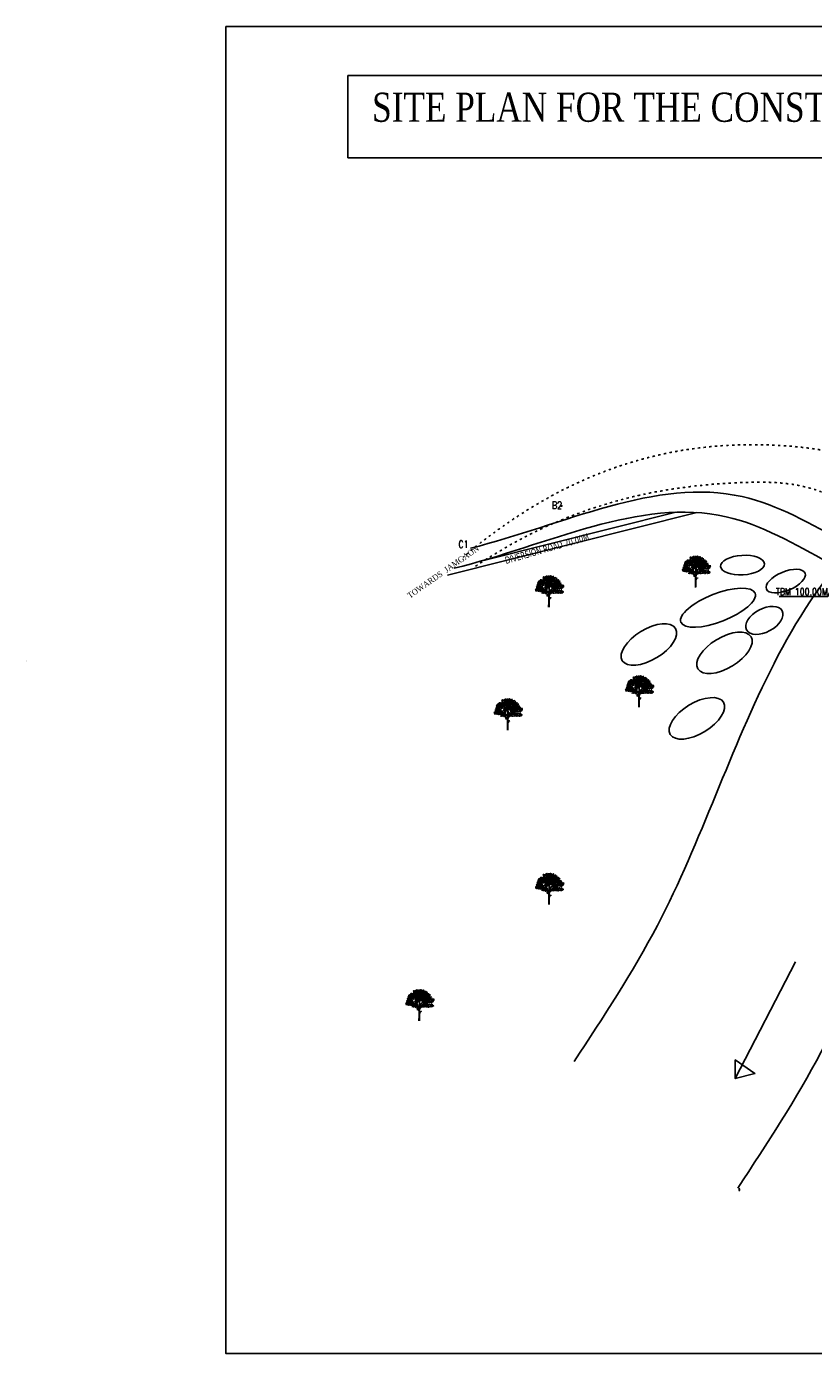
# Model space of a CAD drawing. Header units: metres. Extents: x 216814 to 266878, y -25598 to 10014.
# Tile 1 of 6: x 216814 to 233265, y -25598 to 2128. Entities that reach past the tile are written whole.
import ezdxf
from ezdxf import colors
from ezdxf.entities.mleader import LeaderData, LeaderLine
from ezdxf.enums import TextEntityAlignment as Align
from ezdxf.math import Vec2, Vec3

# ---------------------------------------------------------------- set-up
doc = ezdxf.new("R2010")
doc.units = ezdxf.units.M
doc.header["$LTSCALE"] = 4
doc.linetypes.add('ACAD_ISO03W100', pattern=[30, 12, -18])
for name, color, linetype in [('BLOCK', 7, 'Continuous'), ('rough', 5, 'Continuous'), ('TEXT', 7, 'Continuous')]:
    doc.layers.add(name, color=color, linetype=linetype)
doc.styles.add('200', font='romans.shx', dxfattribs={"width": 0.8, "height": 0.4})
doc.styles.get("Standard").update_dxf_attribs({"font": 'romans.shx', "width": 0.8})

# ---------------------------------------------------------------- blocks, each defined once
blk = doc.blocks.new('TREE 34')
at = {"lineweight": 0}
for p, q in [((-0.6, 128.7), (-0.2, 155.6)), ((-0.5, 90.1), (-0.5, 116.2)), ((2.1, 55.8), (2.4, 94.5)), ((-2.8, -0.3), (-1.6, 33.9)), ((-1.6, 33.9), (-1.6, 59.8)), ((-1.4, 69), (-1.1, 82.5)), ((1.9, 37.9), (2, 47.6)), ((2.2, 0), (1.9, 37.9))]:
    blk.add_line(p, q, dxfattribs=at)
at = {"color": 0, "linetype": 'ByBlock', "lineweight": 0}
for centre, radius, start, end in [((-53.1, 168.7), 5.65, 76.61181, 171.49008), ((-57.3, 174.9), 5.53, 255.28214, 352.81974), ((-56, 164.6), 5.53, 17.29067, 114.82827), ((-49, 168.8), 5.65, 76.61181, 171.49008), ((-53.2, 175), 5.53, 255.28214, 352.81974), ((-44.3, 173.1), 5.65, 198.62033, 293.4986), ((-36.7, 166.7), 5.53, 50.28724, 147.82484), ((-37.9, 174.1), 5.65, 231.61691, 326.49518), ((-34.4, 165.5), 5.65, 76.61181, 171.49008), ((-34.4, 165.5), 5.65, 76.61181, 171.49008), ((-35, 187.1), 5.53, 50.28724, 147.82484), ((-36.2, 194.5), 5.65, 231.61691, 326.49518), ((-34.5, 175.8), 5.53, 50.28724, 147.82484), ((-35.6, 183.2), 5.65, 231.61691, 326.49518), ((-36.2, 178.4), 5.53, 17.29067, 114.82827), ((-33.2, 185.2), 5.65, 198.62033, 293.4986), ((-29.9, 164.9), 5.65, 76.61181, 171.49008), ((-34.1, 171.1), 5.53, 255.28214, 352.81974), ((-28.8, 184.1), 5.53, 50.28724, 147.82484), ((-30, 191.5), 5.65, 231.61691, 326.49518), ((-24.3, 169), 5.65, 76.61181, 171.49008), ((-28.5, 175.2), 5.53, 255.28214, 352.81974), ((-23.4, 171), 5.65, 76.61181, 171.49008), ((-23.3, 188.3), 5.53, 50.28724, 147.82484), ((-24.5, 195.6), 5.65, 231.61691, 326.49518), ((-17.9, 166.8), 5.65, 76.61181, 171.49008), ((-22.1, 173), 5.53, 255.28214, 352.81974), ((-19.7, 179.4), 5.53, 17.29067, 114.82827), ((-16.7, 186.2), 5.65, 198.62033, 293.4986), ((-18.8, 185.2), 5.53, 17.29067, 114.82827), ((-15.8, 192.1), 5.65, 198.62033, 293.4986), ((-15.3, 192.7), 5.53, 50.28724, 147.82484), ((-16.5, 200), 5.65, 231.61691, 326.49518), ((-15.3, 188.9), 5.53, 50.28724, 147.82484), ((-16.5, 196.3), 5.65, 231.61691, 326.49518), ((-12, 172.8), 5.65, 76.61181, 171.49008), ((-16.2, 178.9), 5.53, 255.28214, 352.81974), ((-14.9, 168.6), 5.53, 17.29067, 114.82827), ((-11.8, 175.4), 5.65, 198.62033, 293.4986), ((-7.9, 172.9), 5.65, 76.61181, 171.49008), ((-12, 179), 5.53, 255.28214, 352.81974), ((-6.6, 180.9), 5.65, 76.61181, 171.49008), ((-10.8, 187.1), 5.53, 255.28214, 352.81974), ((-6.4, 179.4), 5.65, 76.61181, 171.49008), ((-10.6, 185.6), 5.53, 255.28214, 352.81974), ((-7, 189.7), 5.65, 231.61691, 326.49518), ((-3.1, 177.7), 5.65, 76.61181, 171.49008), ((-7.2, 183.9), 5.53, 255.28214, 352.81974), ((-2.6, 192), 5.65, 76.61181, 171.49008), ((-6.8, 198.2), 5.53, 255.28214, 352.81974), ((-3.1, 202.3), 5.65, 231.61691, 326.49518), ((0.3, 172.3), 5.65, 76.61181, 171.49008), ((-3.9, 178.5), 5.53, 255.28214, 352.81974), ((0.8, 190.3), 5.65, 76.61181, 171.49008), ((-3.4, 196.5), 5.53, 255.28214, 352.81974), ((1.5, 176.9), 5.65, 76.61181, 171.49008), ((-2.6, 183.1), 5.53, 255.28214, 352.81974), ((4.1, 184.9), 5.65, 76.61181, 171.49008), ((-0.1, 191.1), 5.53, 255.28214, 352.81974), ((5.4, 189.5), 5.65, 76.61181, 171.49008), ((1.2, 195.7), 5.53, 255.28214, 352.81974), ((5.9, 181.3), 5.65, 76.61181, 171.49008), ((1.7, 187.5), 5.53, 255.28214, 352.81974), ((7.9, 175.7), 5.65, 76.61181, 171.49008), ((3.7, 181.9), 5.53, 255.28214, 352.81974), ((8.2, 175), 5.65, 76.61181, 171.49008), ((8.2, 175), 5.65, 76.61181, 171.49008), ((4, 181.2), 5.53, 255.28214, 352.81974), ((4, 181.2), 5.53, 255.28214, 352.81974), ((8.7, 177.7), 5.65, 76.61181, 171.49008), ((9.7, 193.9), 5.65, 76.61181, 171.49008), ((5.5, 200.1), 5.53, 255.28214, 352.81974), ((10.9, 190.3), 5.65, 76.61181, 171.49008), ((6.7, 196.5), 5.53, 255.28214, 352.81974), ((11.3, 167.2), 5.65, 76.61181, 171.49008), ((7.1, 173.4), 5.53, 255.28214, 352.81974), ((8.5, 179.9), 5.53, 17.29067, 114.82827), ((11.5, 186.7), 5.65, 198.62033, 293.4986), ((12.3, 182.5), 5.65, 76.61181, 171.49008), ((8.1, 188.7), 5.53, 255.28214, 352.81974), ((12.7, 183.8), 5.65, 76.61181, 171.49008), ((12.7, 183.8), 5.65, 76.61181, 171.49008), ((8.5, 190), 5.53, 255.28214, 352.81974), ((8.5, 190), 5.53, 255.28214, 352.81974), ((9.4, 179.4), 5.53, 17.29067, 114.82827), ((12.4, 186.3), 5.65, 198.62033, 293.4986), ((10.7, 177.5), 5.65, 231.61691, 326.49518), ((14.3, 173.5), 5.65, 76.61181, 171.49008), ((10.1, 179.7), 5.53, 255.28214, 352.81974), ((14.6, 165.5), 5.65, 76.61181, 171.49008), ((10.5, 171.7), 5.53, 255.28214, 352.81974), ((12.4, 186.1), 5.53, 17.29067, 114.82827), ((15.5, 192.9), 5.65, 198.62033, 293.4986), ((13.3, 191.9), 5.53, 17.29067, 114.82827), ((16.4, 198.8), 5.65, 198.62033, 293.4986), ((16.6, 167.2), 5.65, 76.61181, 171.49008), ((16.6, 167.2), 5.65, 76.61181, 171.49008), ((12.5, 173.4), 5.53, 255.28214, 352.81974), ((12.5, 173.4), 5.53, 255.28214, 352.81974), ((16.4, 169.4), 5.53, 17.29067, 114.82827), ((19.4, 176.2), 5.65, 198.62033, 293.4986), ((20.2, 179.5), 5.65, 76.61181, 171.49008), ((16, 185.6), 5.53, 255.28214, 352.81974), ((17.3, 175.3), 5.53, 17.29067, 114.82827), ((20.3, 182.1), 5.65, 198.62033, 293.4986), ((24.3, 179.6), 5.65, 76.61181, 171.49008), ((20.1, 185.7), 5.53, 255.28214, 352.81974), ((25.5, 187.6), 5.65, 76.61181, 171.49008), ((21.4, 193.8), 5.53, 255.28214, 352.81974), ((26.2, 190.6), 5.53, 50.28724, 147.82484), ((25, 198), 5.65, 231.61691, 326.49518), ((33.1, 174.7), 5.53, 50.28724, 147.82484), ((32, 182), 5.65, 231.61691, 326.49518), ((34, 169.1), 5.53, 50.28724, 147.82484), ((32.9, 176.5), 5.65, 231.61691, 326.49518), ((36.6, 181.9), 5.53, 50.28724, 147.82484), ((35.4, 189.3), 5.65, 231.61691, 326.49518), ((41.7, 181.9), 5.53, 50.28724, 147.82484), ((40.5, 189.3), 5.65, 231.61691, 326.49518), ((44.2, 164.7), 5.53, 50.28724, 147.82484), ((47.4, 177.5), 5.53, 50.28724, 147.82484), ((46.2, 184.9), 5.65, 231.61691, 326.49518), ((49.4, 171.6), 5.53, 50.28724, 147.82484), ((48.2, 179), 5.65, 231.61691, 326.49518), ((58.4, 168), 5.53, 50.28724, 147.82484), ((57.2, 175.4), 5.65, 231.61691, 326.49518), ((-84, 108.4), 5.53, 50.28724, 147.82484), ((-85.2, 115.8), 5.65, 231.61691, 326.49518), ((-81.2, 109.9), 5.65, 76.61181, 171.49008), ((-81.2, 109.9), 5.65, 76.61181, 171.49008), ((-81.3, 103.8), 5.65, 76.61181, 171.49008), ((-85.4, 109.9), 5.53, 255.28214, 352.81974), ((-78.5, 118.9), 5.65, 198.62033, 293.4986), ((-78.8, 123.2), 5.53, 50.28724, 147.82484), ((-80, 130.5), 5.65, 231.61691, 326.49518), ((-76.7, 109.3), 5.65, 76.61181, 171.49008), ((-80.9, 115.5), 5.53, 255.28214, 352.81974), ((-76.7, 103), 5.65, 76.61181, 171.49008), ((-80.8, 109.2), 5.53, 255.28214, 352.81974), ((-76, 124.6), 5.65, 76.61181, 171.49008), ((-76, 124.6), 5.65, 76.61181, 171.49008), ((-76, 118.5), 5.65, 76.61181, 171.49008), ((-80.2, 124.7), 5.53, 255.28214, 352.81974), ((-73.3, 133.7), 5.65, 198.62033, 293.4986), ((-72.9, 137.5), 5.65, 76.61181, 171.49008), ((-77.1, 143.7), 5.53, 255.28214, 352.81974), ((-71.5, 124.1), 5.65, 76.61181, 171.49008), ((-75.7, 130.3), 5.53, 255.28214, 352.81974), ((-71.4, 117.7), 5.65, 76.61181, 171.49008), ((-75.6, 123.9), 5.53, 255.28214, 352.81974), ((-72.3, 140.5), 5.53, 50.28724, 147.82484), ((-73.4, 147.8), 5.65, 231.61691, 326.49518), ((-69.5, 141.9), 5.65, 76.61181, 171.49008), ((-69.5, 141.9), 5.65, 76.61181, 171.49008), ((-69.5, 135.8), 5.65, 76.61181, 171.49008), ((-73.7, 142), 5.53, 255.28214, 352.81974), ((-69, 113.2), 5.65, 76.61181, 171.49008), ((-73.2, 119.4), 5.53, 255.28214, 352.81974), ((-68.1, 150.9), 5.65, 76.61181, 171.49008), ((-72.3, 157.1), 5.53, 255.28214, 352.81974), ((-70.7, 126.4), 5.53, 17.29067, 114.82827), ((-67.5, 153.8), 5.53, 50.28724, 147.82484), ((-68.7, 161.2), 5.65, 231.61691, 326.49518), ((-66.2, 130.4), 5.65, 76.61181, 171.49008), ((-70.3, 136.6), 5.53, 255.28214, 352.81974), ((-66.1, 158.8), 5.53, 50.28724, 147.82484), ((-65.2, 100.2), 5.65, 76.61181, 171.49008), ((-69.4, 106.4), 5.53, 255.28214, 352.81974), ((-64.9, 141.4), 5.65, 76.61181, 171.49008), ((-69.1, 147.6), 5.53, 255.28214, 352.81974), ((-64.9, 135), 5.65, 76.61181, 171.49008), ((-69.1, 141.2), 5.53, 255.28214, 352.81974), ((-64.8, 149.2), 5.65, 76.61181, 171.49008), ((-68.9, 155.4), 5.53, 255.28214, 352.81974), ((-64.8, 155.3), 5.65, 76.61181, 171.49008), ((-64.8, 155.3), 5.65, 76.61181, 171.49008), ((-63.9, 104.6), 5.65, 76.61181, 171.49008), ((-68, 110.8), 5.53, 255.28214, 352.81974), ((-63.4, 160.2), 5.65, 76.61181, 171.49008), ((-63.4, 160.2), 5.65, 76.61181, 171.49008), ((-63.4, 122.3), 5.65, 76.61181, 171.49008), ((-67.6, 128.5), 5.53, 255.28214, 352.81974), ((-65.8, 113.9), 5.53, 17.29067, 114.82827), ((-62.7, 120.7), 5.65, 198.62033, 293.4986), ((-63.2, 107.6), 5.53, 50.28724, 147.82484), ((-64.4, 115), 5.65, 231.61691, 326.49518), ((-62.8, 125.3), 5.53, 50.28724, 147.82484), ((-63.9, 132.7), 5.65, 231.61691, 326.49518), ((-61.4, 143.8), 5.65, 76.61181, 171.49008), ((-65.6, 150), 5.53, 255.28214, 352.81974), ((-60.6, 135.1), 5.65, 76.61181, 171.49008), ((-64.8, 141.3), 5.53, 255.28214, 352.81974), ((-60.6, 169.3), 5.65, 198.62033, 293.4986), ((-60.2, 154.7), 5.65, 76.61181, 171.49008), ((-64.4, 160.9), 5.53, 255.28214, 352.81974), ((-60.2, 148.4), 5.65, 76.61181, 171.49008), ((-64.3, 154.6), 5.53, 255.28214, 352.81974), ((-61, 149.4), 5.53, 50.28724, 147.82484), ((-62.1, 156.8), 5.65, 231.61691, 326.49518), ((-60, 126.8), 5.65, 76.61181, 171.49008), ((-60, 126.8), 5.65, 76.61181, 171.49008), ((-60, 120.7), 5.65, 76.61181, 171.49008), ((-64.2, 126.8), 5.53, 255.28214, 352.81974), ((-60, 138), 5.53, 50.28724, 147.82484), ((-61.2, 145.4), 5.65, 231.61691, 326.49518), ((-58.8, 159.7), 5.65, 76.61181, 171.49008), ((-63, 165.8), 5.53, 255.28214, 352.81974), ((-58.2, 150.9), 5.65, 76.61181, 171.49008), ((-58.2, 150.9), 5.65, 76.61181, 171.49008), ((-58.2, 144.8), 5.65, 76.61181, 171.49008), ((-62.4, 151), 5.53, 255.28214, 352.81974), ((-57.3, 139.5), 5.65, 76.61181, 171.49008), ((-57.3, 139.5), 5.65, 76.61181, 171.49008), ((-57.3, 133.4), 5.65, 76.61181, 171.49008), ((-61.4, 139.6), 5.53, 255.28214, 352.81974), ((-60.9, 98.1), 5.65, 15.23442, 110.1127), ((-57.4, 104.8), 5.53, 193.90476, 291.44236), ((-56.7, 115.2), 5.65, 76.61181, 171.49008), ((-60.8, 121.4), 5.53, 255.28214, 352.81974), ((-55.9, 148.4), 5.65, 76.61181, 171.49008), ((-60.1, 154.6), 5.53, 255.28214, 352.81974), ((-55.9, 108.5), 5.65, 76.61181, 171.49008), ((-60.1, 114.7), 5.53, 255.28214, 352.81974), ((-55.4, 126.2), 5.65, 76.61181, 171.49008), ((-59.6, 132.4), 5.53, 255.28214, 352.81974), ((-55.4, 119.9), 5.65, 76.61181, 171.49008), ((-59.6, 126.1), 5.53, 255.28214, 352.81974), ((-55.4, 160), 5.65, 198.62033, 293.4986), ((-54.7, 113.1), 5.65, 76.61181, 171.49008), ((-58.8, 119.3), 5.53, 255.28214, 352.81974), ((-55.3, 151.4), 5.53, 50.28724, 147.82484), ((-56.4, 158.8), 5.65, 231.61691, 326.49518), ((-54.5, 148.5), 5.65, 198.62033, 293.4986), ((-53.7, 150.3), 5.65, 76.61181, 171.49008), ((-57.8, 156.5), 5.53, 255.28214, 352.81974), ((-53.6, 144), 5.65, 76.61181, 171.49008), ((-57.8, 150.2), 5.53, 255.28214, 352.81974), ((-53, 171.4), 5.65, 198.62033, 293.4986), ((-52.7, 138.9), 5.65, 76.61181, 171.49008), ((-56.9, 145.1), 5.53, 255.28214, 352.81974), ((-52.7, 132.6), 5.65, 76.61181, 171.49008), ((-56.8, 138.8), 5.53, 255.28214, 352.81974), ((-52.5, 152.9), 5.65, 76.61181, 171.49008), ((-52.5, 152.9), 5.65, 76.61181, 171.49008), ((-52.5, 146.8), 5.65, 76.61181, 171.49008), ((-56.7, 152.9), 5.53, 255.28214, 352.81974), ((-52.2, 107.1), 5.65, 76.61181, 171.49008), ((-56.4, 113.3), 5.53, 255.28214, 352.81974), ((-54.9, 108.8), 5.53, 17.29067, 114.82827), ((-51.9, 115.6), 5.65, 198.62033, 293.4986), ((-51.1, 119.9), 5.65, 76.61181, 171.49008), ((-55.3, 126.1), 5.53, 255.28214, 352.81974), ((-50.4, 159.6), 5.65, 76.61181, 171.49008), ((-54.6, 165.8), 5.53, 255.28214, 352.81974), ((-50.5, 122.9), 5.53, 50.28724, 147.82484), ((-51.7, 130.2), 5.65, 231.61691, 326.49518), ((-49.7, 161.9), 5.65, 198.62033, 293.4986), ((-49.8, 162.6), 5.53, 50.28724, 147.82484), ((-51, 169.9), 5.65, 231.61691, 326.49518), ((-48, 152.3), 5.65, 76.61181, 171.49008), ((-52.1, 158.5), 5.53, 255.28214, 352.81974), ((-47.9, 146), 5.65, 76.61181, 171.49008), ((-52.1, 152.2), 5.53, 255.28214, 352.81974), ((-47.8, 124.3), 5.65, 76.61181, 171.49008), ((-47.8, 124.3), 5.65, 76.61181, 171.49008), ((-47.8, 118.2), 5.65, 76.61181, 171.49008), ((-51.9, 124.4), 5.53, 255.28214, 352.81974), ((-47, 164), 5.65, 76.61181, 171.49008), ((-47, 164), 5.65, 76.61181, 171.49008), ((-47, 157.9), 5.65, 76.61181, 171.49008), ((-45, 133.4), 5.65, 198.62033, 293.4986), ((-45.4, 155.9), 5.53, 50.28724, 147.82484), ((-46.5, 163.3), 5.65, 231.61691, 326.49518), ((-44.4, 112.8), 5.65, 76.61181, 171.49008), ((-48.6, 119), 5.53, 255.28214, 352.81974), ((-43.2, 123.8), 5.65, 76.61181, 171.49008), ((-47.4, 129.9), 5.53, 255.28214, 352.81974), ((-43.2, 117.4), 5.65, 76.61181, 171.49008), ((-47.3, 123.6), 5.53, 255.28214, 352.81974), ((-42.7, 104.5), 5.65, 76.61181, 171.49008), ((-46.9, 110.7), 5.53, 255.28214, 352.81974), ((-42.5, 163.5), 5.65, 76.61181, 171.49008), ((-46.7, 169.7), 5.53, 255.28214, 352.81974), ((-42.1, 107.5), 5.53, 50.28724, 147.82484), ((-43.3, 114.8), 5.65, 231.61691, 326.49518), ((-41, 144), 5.53, 50.28724, 147.82484), ((-42.2, 151.4), 5.65, 231.61691, 326.49518), ((-39.4, 108.9), 5.65, 76.61181, 171.49008), ((-39.4, 108.9), 5.65, 76.61181, 171.49008), ((-42.7, 99), 5.65, 15.23442, 110.1127), ((-39.2, 105.6), 5.53, 193.90476, 291.44236), ((-38.2, 145.5), 5.65, 76.61181, 171.49008), ((-38.2, 145.5), 5.65, 76.61181, 171.49008), ((-38.2, 139.4), 5.65, 76.61181, 171.49008), ((-42.4, 145.5), 5.53, 255.28214, 352.81974), ((-37.8, 161), 5.65, 76.61181, 171.49008), ((-42, 167.2), 5.53, 255.28214, 352.81974), ((-37.2, 164), 5.53, 50.28724, 147.82484), ((-38.4, 171.4), 5.65, 231.61691, 326.49518), ((-36.6, 118), 5.65, 198.62033, 293.4986), ((-35.5, 154.5), 5.65, 198.62033, 293.4986), ((-35.2, 94.7), 5.65, 76.61181, 171.49008), ((-39.4, 100.9), 5.53, 255.28214, 352.81974), ((-34.8, 108.4), 5.65, 76.61181, 171.49008), ((-39, 114.6), 5.53, 255.28214, 352.81974), ((-34.5, 159.4), 5.65, 76.61181, 171.49008), ((-38.6, 165.5), 5.53, 255.28214, 352.81974), ((-35.1, 153.8), 5.53, 50.28724, 147.82484), ((-36.3, 161.2), 5.65, 231.61691, 326.49518), ((-37.8, 102.1), 5.65, 15.23442, 110.1127), ((-34.4, 108.8), 5.53, 193.90476, 291.44236), ((-33.7, 144.9), 5.65, 76.61181, 171.49008), ((-37.9, 151.1), 5.53, 255.28214, 352.81974), ((-33.6, 138.6), 5.65, 76.61181, 171.49008), ((-37.8, 144.8), 5.53, 255.28214, 352.81974), ((-36.8, 97.3), 5.65, 15.23442, 110.1127), ((-33.3, 103.9), 5.53, 193.90476, 291.44236), ((-32.9, 88.4), 5.65, 76.61181, 171.49008), ((-32.9, 88.4), 5.65, 76.61181, 171.49008), ((-37, 94.6), 5.53, 255.28214, 352.81974), ((-37, 94.6), 5.53, 255.28214, 352.81974), ((-29.8, 158.6), 5.65, 76.61181, 171.49008), ((-34, 164.8), 5.53, 255.28214, 352.81974), ((-30.4, 150.7), 5.53, 50.28724, 147.82484), ((-31.6, 158.1), 5.65, 231.61691, 326.49518), ((-28.5, 106.5), 5.65, 76.61181, 171.49008), ((-32.7, 112.7), 5.53, 255.28214, 352.81974), ((-31.9, 100.4), 5.65, 15.23442, 110.1127), ((-28.5, 107.1), 5.53, 193.90476, 291.44236), ((-29.1, 116.8), 5.65, 231.61691, 326.49518), ((-25.1, 104.8), 5.65, 76.61181, 171.49008), ((-29.3, 111), 5.53, 255.28214, 352.81974), ((-25.7, 149.5), 5.53, 50.28724, 147.82484), ((-26.8, 156.9), 5.65, 231.61691, 326.49518), ((-27.9, 93.2), 5.65, 15.23442, 110.1127), ((-24.5, 99.8), 5.53, 193.90476, 291.44236), ((-27.8, 89.4), 5.65, 15.23442, 110.1127), ((-24.3, 96), 5.53, 193.90476, 291.44236), ((-26.2, 85), 5.65, 15.23442, 110.1127), ((-22.8, 91.6), 5.53, 193.90476, 291.44236), ((-22.6, 127.6), 5.65, 76.61181, 171.49008), ((-26.7, 133.8), 5.53, 255.28214, 352.81974), ((-21.4, 139.1), 5.53, 50.28724, 147.82484), ((-21.4, 139.1), 5.53, 50.28724, 147.82484), ((-22.5, 146.4), 5.65, 231.61691, 326.49518), ((-22.5, 146.4), 5.65, 231.61691, 326.49518), ((-23.9, 97.2), 5.65, 15.23442, 110.1127), ((-20.5, 103.8), 5.53, 193.90476, 291.44236), ((-21, 151.3), 5.53, 50.28724, 147.82484), ((-22.2, 158.7), 5.65, 231.61691, 326.49518), ((-21, 114.5), 5.53, 50.28724, 147.82484), ((-22.1, 121.9), 5.65, 231.61691, 326.49518), ((-20.8, 135.6), 5.53, 50.28724, 147.82484), ((-22, 143), 5.65, 231.61691, 326.49518), ((-18.6, 140.5), 5.65, 76.61181, 171.49008), ((-18.6, 140.5), 5.65, 76.61181, 171.49008), ((-18.6, 140.5), 5.65, 76.61181, 171.49008), ((-18.6, 140.5), 5.65, 76.61181, 171.49008), ((-18.6, 134.4), 5.65, 76.61181, 171.49008), ((-18.6, 134.4), 5.65, 76.61181, 171.49008), ((-22.8, 140.6), 5.53, 255.28214, 352.81974), ((-22.8, 140.6), 5.53, 255.28214, 352.81974), ((-18.2, 115.9), 5.65, 76.61181, 171.49008), ((-18.2, 115.9), 5.65, 76.61181, 171.49008), ((-18.2, 109.8), 5.65, 76.61181, 171.49008), ((-22.4, 116), 5.53, 255.28214, 352.81974), ((-18, 126.9), 5.65, 76.61181, 171.49008), ((-22.1, 133), 5.53, 255.28214, 352.81974), ((-20.8, 102.7), 5.65, 15.23442, 110.1127), ((-17.3, 109.3), 5.53, 193.90476, 291.44236), ((-20.3, 83.3), 5.65, 15.23442, 110.1127), ((-15.8, 149.6), 5.65, 198.62033, 293.4986), ((-15.8, 149.6), 5.65, 198.62033, 293.4986), ((-19.2, 98.3), 5.65, 15.23442, 110.1127), ((-15.8, 104.9), 5.53, 193.90476, 291.44236), ((-15.5, 160.5), 5.65, 76.61181, 171.49008), ((-15.5, 160.5), 5.65, 76.61181, 171.49008), ((-19.7, 166.7), 5.53, 255.28214, 352.81974), ((-19.7, 166.7), 5.53, 255.28214, 352.81974), ((-15.4, 125), 5.65, 198.62033, 293.4986), ((-15.7, 156.1), 5.53, 50.28724, 147.82484), ((-16.9, 163.5), 5.65, 231.61691, 326.49518), ((-14.1, 140), 5.65, 76.61181, 171.49008), ((-14.1, 140), 5.65, 76.61181, 171.49008), ((-18.2, 146.1), 5.53, 255.28214, 352.81974), ((-18.2, 146.1), 5.53, 255.28214, 352.81974), ((-14, 133.6), 5.65, 76.61181, 171.49008), ((-14, 133.6), 5.65, 76.61181, 171.49008), ((-18.2, 139.8), 5.53, 255.28214, 352.81974), ((-18.2, 139.8), 5.53, 255.28214, 352.81974), ((-13.7, 115.4), 5.65, 76.61181, 171.49008), ((-17.8, 121.6), 5.53, 255.28214, 352.81974), ((-13.6, 109.1), 5.65, 76.61181, 171.49008), ((-17.8, 115.2), 5.53, 255.28214, 352.81974), ((-15.8, 162.7), 5.53, 17.29067, 114.82827), ((-12.8, 169.5), 5.65, 198.62033, 293.4986), ((-11.4, 127.5), 5.53, 50.28724, 147.82484), ((-12.6, 134.9), 5.65, 231.61691, 326.49518), ((-13.3, 96.6), 5.65, 15.23442, 110.1127), ((-9.9, 103.2), 5.53, 193.90476, 291.44236), ((-10.5, 144), 5.53, 50.28724, 147.82484), ((-11.7, 151.4), 5.65, 231.61691, 326.49518), ((-8.7, 129), 5.65, 76.61181, 171.49008), ((-8.7, 129), 5.65, 76.61181, 171.49008), ((-8.7, 122.9), 5.65, 76.61181, 171.49008), ((-12.8, 129), 5.53, 255.28214, 352.81974), ((-7.8, 145.5), 5.65, 76.61181, 171.49008), ((-7.8, 145.5), 5.65, 76.61181, 171.49008), ((-7.8, 139.4), 5.65, 76.61181, 171.49008), ((-12, 145.5), 5.53, 255.28214, 352.81974), ((-7.5, 157.5), 5.53, 50.28724, 147.82484), ((-8.7, 164.8), 5.65, 231.61691, 326.49518), ((-5.9, 138), 5.65, 198.62033, 293.4986), ((-5, 154.5), 5.65, 198.62033, 293.4986), ((-4.7, 158.9), 5.65, 76.61181, 171.49008), ((-4.7, 158.9), 5.65, 76.61181, 171.49008), ((-4.7, 152.8), 5.65, 76.61181, 171.49008), ((-8.9, 159), 5.53, 255.28214, 352.81974), ((-4.1, 128.4), 5.65, 76.61181, 171.49008), ((-8.3, 134.6), 5.53, 255.28214, 352.81974), ((-4.1, 122.1), 5.65, 76.61181, 171.49008), ((-8.2, 128.3), 5.53, 255.28214, 352.81974), ((-3.2, 144.9), 5.65, 76.61181, 171.49008), ((-7.4, 151.1), 5.53, 255.28214, 352.81974), ((-3.2, 138.6), 5.65, 76.61181, 171.49008), ((-7.4, 144.8), 5.53, 255.28214, 352.81974), ((-2, 168), 5.65, 198.62033, 293.4986), ((-0.7, 163), 5.65, 76.61181, 171.49008), ((-4.9, 169.2), 5.53, 255.28214, 352.81974), ((-0.2, 158.4), 5.65, 76.61181, 171.49008), ((-4.4, 164.5), 5.53, 255.28214, 352.81974), ((-0.1, 152), 5.65, 76.61181, 171.49008), ((-4.3, 158.2), 5.53, 255.28214, 352.81974), ((-2.9, 159.7), 5.65, 15.23442, 110.1127), ((0.5, 166.3), 5.53, 193.90476, 291.44236), ((4.6, 155.5), 5.65, 76.61181, 171.49008), ((0.4, 161.7), 5.53, 255.28214, 352.81974), ((1.9, 162.9), 5.65, 15.23442, 110.1127), ((5.4, 169.5), 5.53, 193.90476, 291.44236), ((3, 158), 5.65, 15.23442, 110.1127), ((6.4, 164.6), 5.53, 193.90476, 291.44236), ((6.9, 149.1), 5.65, 76.61181, 171.49008), ((6.9, 149.1), 5.65, 76.61181, 171.49008), ((2.7, 155.3), 5.53, 255.28214, 352.81974), ((2.7, 155.3), 5.53, 255.28214, 352.81974), ((7.3, 91), 5.53, 50.28724, 147.82484), ((6.1, 98.4), 5.65, 231.61691, 326.49518), ((9, 134.4), 5.53, 50.28724, 147.82484), ((7.8, 141.8), 5.65, 231.61691, 326.49518), ((10, 92.5), 5.65, 76.61181, 171.49008), ((10, 92.5), 5.65, 76.61181, 171.49008), ((10, 86.4), 5.65, 76.61181, 171.49008), ((5.8, 92.6), 5.53, 255.28214, 352.81974), ((7.9, 161.2), 5.65, 15.23442, 110.1127), ((11.3, 167.8), 5.53, 193.90476, 291.44236), ((11.8, 135.9), 5.65, 76.61181, 171.49008), ((11.8, 135.9), 5.65, 76.61181, 171.49008), ((11.8, 129.8), 5.65, 76.61181, 171.49008), ((7.6, 136), 5.53, 255.28214, 352.81974), ((8.9, 144.6), 5.65, 15.23442, 110.1127), ((12.3, 151.2), 5.53, 193.90476, 291.44236), ((12.8, 101.6), 5.65, 198.62033, 293.4986), ((14.6, 91.9), 5.65, 76.61181, 171.49008), ((10.4, 98.1), 5.53, 255.28214, 352.81974), ((14.6, 85.6), 5.65, 76.61181, 171.49008), ((10.4, 91.8), 5.53, 255.28214, 352.81974), ((14.5, 145), 5.65, 198.62033, 293.4986), ((11.9, 153.9), 5.65, 15.23442, 110.1127), ((15.3, 160.5), 5.53, 193.90476, 291.44236), ((12, 150.1), 5.65, 15.23442, 110.1127), ((15.4, 156.8), 5.53, 193.90476, 291.44236), ((16.3, 135.3), 5.65, 76.61181, 171.49008), ((12.1, 141.5), 5.53, 255.28214, 352.81974), ((16.4, 129), 5.65, 76.61181, 171.49008), ((12.2, 135.2), 5.53, 255.28214, 352.81974), ((13.5, 145.7), 5.65, 15.23442, 110.1127), ((17, 152.4), 5.53, 193.90476, 291.44236), ((15.8, 157.9), 5.65, 15.23442, 110.1127), ((19.3, 164.5), 5.53, 193.90476, 291.44236), ((19.4, 126.6), 5.53, 50.28724, 147.82484), ((18.3, 134), 5.65, 231.61691, 326.49518), ((22.2, 128.1), 5.65, 76.61181, 171.49008), ((22.2, 128.1), 5.65, 76.61181, 171.49008), ((22.2, 122), 5.65, 76.61181, 171.49008), ((18, 128.2), 5.53, 255.28214, 352.81974), ((19, 163.4), 5.65, 15.23442, 110.1127), ((22.4, 170.1), 5.53, 193.90476, 291.44236), ((19.4, 144), 5.65, 15.23442, 110.1127), ((22.9, 150.7), 5.53, 193.90476, 291.44236), ((19.9, 116.8), 5.65, 15.23442, 110.1127), ((23.3, 123.5), 5.53, 193.90476, 291.44236), ((22.9, 98.9), 5.53, 50.28724, 147.82484), ((21.7, 106.2), 5.65, 231.61691, 326.49518), ((20.5, 159), 5.65, 15.23442, 110.1127), ((24, 165.6), 5.53, 193.90476, 291.44236), ((25, 137.2), 5.65, 198.62033, 293.4986), ((25.7, 100.3), 5.65, 76.61181, 171.49008), ((25.7, 100.3), 5.65, 76.61181, 171.49008), ((25.7, 94.2), 5.65, 76.61181, 171.49008), ((21.5, 100.4), 5.53, 255.28214, 352.81974), ((26.7, 127.5), 5.65, 76.61181, 171.49008), ((22.6, 133.7), 5.53, 255.28214, 352.81974), ((26.8, 121.2), 5.65, 76.61181, 171.49008), ((22.6, 127.4), 5.53, 255.28214, 352.81974), ((27.3, 112.6), 5.65, 76.61181, 171.49008), ((23.2, 118.8), 5.53, 255.28214, 352.81974), ((24.4, 144.1), 5.65, 15.23442, 110.1127), ((27.8, 150.7), 5.53, 193.90476, 291.44236), ((24.7, 120), 5.65, 15.23442, 110.1127), ((28.2, 126.6), 5.53, 193.90476, 291.44236), ((28.4, 109.4), 5.65, 198.62033, 293.4986), ((25.8, 115.1), 5.65, 15.23442, 110.1127), ((29.2, 121.8), 5.53, 193.90476, 291.44236), ((29.7, 106.2), 5.65, 76.61181, 171.49008), ((29.7, 106.2), 5.65, 76.61181, 171.49008), ((25.5, 112.4), 5.53, 255.28214, 352.81974), ((25.5, 112.4), 5.53, 255.28214, 352.81974), ((26.4, 157.3), 5.65, 15.23442, 110.1127), ((29.9, 163.9), 5.53, 193.90476, 291.44236), ((30.2, 99.8), 5.65, 76.61181, 171.49008), ((26, 105.9), 5.53, 255.28214, 352.81974), ((30.3, 93.4), 5.65, 76.61181, 171.49008), ((26.1, 99.6), 5.53, 255.28214, 352.81974), ((31.8, 139.8), 5.65, 76.61181, 171.49008), ((27.6, 146), 5.53, 255.28214, 352.81974), ((29.2, 147.2), 5.65, 15.23442, 110.1127), ((32.6, 153.9), 5.53, 193.90476, 291.44236), ((30.3, 142.4), 5.65, 15.23442, 110.1127), ((33.7, 149), 5.53, 193.90476, 291.44236), ((34.2, 133.5), 5.65, 76.61181, 171.49008), ((34.2, 133.5), 5.65, 76.61181, 171.49008), ((30, 139.7), 5.53, 255.28214, 352.81974), ((30, 139.7), 5.53, 255.28214, 352.81974), ((30.6, 118.3), 5.65, 15.23442, 110.1127), ((34.1, 124.9), 5.53, 193.90476, 291.44236), ((31.6, 101.7), 5.65, 15.23442, 110.1127), ((35.1, 108.4), 5.53, 193.90476, 291.44236), ((36, 163.4), 5.53, 50.28724, 147.82484), ((34.9, 170.7), 5.65, 231.61691, 326.49518), ((34.7, 111), 5.65, 15.23442, 110.1127), ((38.1, 117.7), 5.53, 193.90476, 291.44236), ((38.5, 151.6), 5.65, 76.61181, 171.49008), ((34.8, 107.3), 5.65, 15.23442, 110.1127), ((38.2, 113.9), 5.53, 193.90476, 291.44236), ((35.1, 145.5), 5.65, 15.23442, 110.1127), ((38.5, 152.2), 5.53, 193.90476, 291.44236), ((36.3, 102.8), 5.65, 15.23442, 110.1127), ((39.8, 109.5), 5.53, 193.90476, 291.44236), ((38.6, 115), 5.65, 15.23442, 110.1127), ((42.1, 121.7), 5.53, 193.90476, 291.44236), ((42, 148.5), 5.53, 50.28724, 147.82484), ((40.8, 155.9), 5.65, 231.61691, 326.49518), ((39.3, 134.5), 5.65, 15.23442, 110.1127), ((42.7, 141.1), 5.53, 193.90476, 291.44236), ((43.1, 157.2), 5.65, 76.61181, 171.49008), ((43.1, 157.2), 5.65, 76.61181, 171.49008), ((38.9, 163.3), 5.53, 255.28214, 352.81974), ((38.9, 163.3), 5.53, 255.28214, 352.81974), ((43.1, 172.1), 5.65, 231.61691, 326.49518), ((41.8, 120.5), 5.65, 15.23442, 110.1127), ((45.2, 127.2), 5.53, 193.90476, 291.44236), ((42.2, 101.1), 5.65, 15.23442, 110.1127), ((45.7, 107.8), 5.53, 193.90476, 291.44236), ((46, 87.3), 5.65, 76.61181, 171.49008), ((46.8, 89.2), 5.65, 76.61181, 171.49008), ((43.3, 116.1), 5.65, 15.23442, 110.1127), ((46.8, 122.8), 5.53, 193.90476, 291.44236), ((49, 101.9), 5.65, 76.61181, 171.49008), ((44.8, 108.1), 5.53, 255.28214, 352.81974), ((46.6, 91.5), 5.53, 17.29067, 114.82827), ((49.6, 98.3), 5.65, 198.62033, 293.4986), ((46.7, 128.4), 5.65, 15.23442, 110.1127), ((50.1, 135), 5.53, 193.90476, 291.44236), ((50.4, 94), 5.65, 76.61181, 171.49008), ((46.2, 100.2), 5.53, 255.28214, 352.81974), ((47.5, 91), 5.53, 17.29067, 114.82827), ((50.5, 97.8), 5.65, 198.62033, 293.4986), ((50.8, 95.4), 5.65, 76.61181, 171.49008), ((50.8, 95.4), 5.65, 76.61181, 171.49008), ((46.6, 101.6), 5.53, 255.28214, 352.81974), ((46.6, 101.6), 5.53, 255.28214, 352.81974), ((50.2, 149.8), 5.53, 50.28724, 147.82484), ((49, 157.2), 5.65, 231.61691, 326.49518), ((50.2, 143.7), 5.53, 50.28724, 147.82484), ((49, 151.1), 5.65, 231.61691, 326.49518), ((50.5, 164.3), 5.53, 50.28724, 147.82484), ((49.3, 171.7), 5.65, 231.61691, 326.49518), ((48.2, 158.2), 5.65, 15.23442, 110.1127), ((51.6, 164.8), 5.53, 193.90476, 291.44236), ((49.2, 114.4), 5.65, 15.23442, 110.1127), ((52.7, 121.1), 5.53, 193.90476, 291.44236), ((50.5, 97.6), 5.53, 17.29067, 114.82827), ((53.6, 104.4), 5.65, 198.62033, 293.4986), ((51.4, 103.5), 5.53, 17.29067, 114.82827), ((54.5, 110.3), 5.65, 198.62033, 293.4986), ((54.6, 161.2), 5.53, 50.28724, 147.82484), ((53.4, 168.6), 5.65, 231.61691, 326.49518), ((54.9, 126.6), 5.53, 50.28724, 147.82484), ((53.7, 134), 5.65, 231.61691, 326.49518), ((55.8, 133.7), 5.53, 50.28724, 147.82484), ((54.6, 141.1), 5.65, 231.61691, 326.49518), ((57.6, 128.1), 5.65, 76.61181, 171.49008), ((57.6, 128.1), 5.65, 76.61181, 171.49008), ((57.6, 121.9), 5.65, 76.61181, 171.49008), ((53.5, 128.1), 5.53, 255.28214, 352.81974), ((58.3, 91), 5.65, 76.61181, 171.49008), ((54.1, 97.2), 5.53, 255.28214, 352.81974), ((55.4, 86.8), 5.53, 17.29067, 114.82827), ((58.4, 93.7), 5.65, 198.62033, 293.4986), ((57.9, 152.6), 5.53, 50.28724, 147.82484), ((56.7, 160), 5.65, 231.61691, 326.49518), ((60.4, 137.1), 5.65, 198.62033, 293.4986), ((60, 158), 5.53, 50.28724, 147.82484), ((58.8, 165.4), 5.65, 231.61691, 326.49518), ((60.5, 143.7), 5.53, 50.28724, 147.82484), ((59.3, 151.1), 5.65, 231.61691, 326.49518), ((62.2, 127.5), 5.65, 76.61181, 171.49008), ((58, 133.7), 5.53, 255.28214, 352.81974), ((62.2, 121.2), 5.65, 76.61181, 171.49008), ((58.1, 127.4), 5.53, 255.28214, 352.81974), ((62.4, 91.1), 5.65, 76.61181, 171.49008), ((58.2, 97.3), 5.53, 255.28214, 352.81974), ((63.6, 99.2), 5.65, 76.61181, 171.49008), ((59.4, 105.4), 5.53, 255.28214, 352.81974), ((64.9, 136.9), 5.65, 76.61181, 171.49008), ((60.7, 143.1), 5.53, 255.28214, 352.81974), ((64.3, 102.1), 5.53, 50.28724, 147.82484), ((63.1, 109.5), 5.65, 231.61691, 326.49518), ((65.6, 148.5), 5.53, 50.28724, 147.82484), ((64.4, 155.9), 5.65, 231.61691, 326.49518), ((67.3, 130.5), 5.65, 76.61181, 171.49008), ((67.3, 130.5), 5.65, 76.61181, 171.49008), ((63.1, 136.7), 5.53, 255.28214, 352.81974), ((63.1, 136.7), 5.53, 255.28214, 352.81974), ((66.6, 161.1), 5.53, 50.28724, 147.82484), ((65.5, 168.5), 5.65, 231.61691, 326.49518), ((67, 132.8), 5.53, 17.29067, 114.82827), ((70, 139.6), 5.65, 198.62033, 293.4986), ((71.3, 141.9), 5.53, 50.28724, 147.82484), ((70.1, 149.3), 5.65, 231.61691, 326.49518), ((74.4, 99.1), 5.65, 76.61181, 171.49008), ((74.4, 99.1), 5.65, 76.61181, 171.49008), ((70.2, 105.3), 5.53, 255.28214, 352.81974), ((70.2, 105.3), 5.53, 255.28214, 352.81974), ((74.4, 147.5), 5.53, 50.28724, 147.82484), ((73.2, 154.9), 5.65, 231.61691, 326.49518), ((77.2, 128.8), 5.65, 76.61181, 171.49008), ((73.1, 135), 5.53, 255.28214, 352.81974), ((78.1, 130.8), 5.65, 76.61181, 171.49008), ((78.7, 117.2), 5.65, 76.61181, 171.49008), ((74.6, 123.4), 5.53, 255.28214, 352.81974), ((79.4, 88), 5.65, 76.61181, 171.49008), ((75.2, 94.2), 5.53, 255.28214, 352.81974), ((76.3, 94.6), 5.65, 15.23442, 110.1127), ((79.8, 101.2), 5.53, 193.90476, 291.44236), ((78.2, 127.5), 5.65, 231.61691, 326.49518), ((77.8, 133), 5.53, 17.29067, 114.82827), ((80.9, 139.8), 5.65, 198.62033, 293.4986), ((81.7, 135.5), 5.65, 76.61181, 171.49008), ((77.5, 141.7), 5.53, 255.28214, 352.81974), ((78.8, 132.5), 5.53, 17.29067, 114.82827), ((81.8, 139.3), 5.65, 198.62033, 293.4986), ((82.1, 136.9), 5.65, 76.61181, 171.49008), ((82.1, 136.9), 5.65, 76.61181, 171.49008), ((77.9, 143.1), 5.53, 255.28214, 352.81974), ((77.9, 143.1), 5.53, 255.28214, 352.81974), ((82.1, 115.5), 5.65, 76.61181, 171.49008), ((77.9, 121.7), 5.53, 255.28214, 352.81974), ((79.5, 100.1), 5.65, 15.23442, 110.1127), ((82.9, 106.7), 5.53, 193.90476, 291.44236), ((83.7, 126.6), 5.65, 76.61181, 171.49008), ((79.5, 132.8), 5.53, 255.28214, 352.81974), ((81, 95.7), 5.65, 15.23442, 110.1127), ((84.4, 102.3), 5.53, 193.90476, 291.44236), ((81.8, 89.6), 5.53, 17.29067, 114.82827), ((84.8, 96.5), 5.65, 198.62033, 293.4986), ((86, 120.3), 5.65, 76.61181, 171.49008), ((86, 120.3), 5.65, 76.61181, 171.49008), ((81.8, 126.5), 5.53, 255.28214, 352.81974), ((81.8, 126.5), 5.53, 255.28214, 352.81974), ((85.8, 122.5), 5.53, 17.29067, 114.82827), ((88.8, 129.3), 5.65, 198.62033, 293.4986), ((89.6, 132.5), 5.65, 76.61181, 171.49008), ((85.4, 138.7), 5.53, 255.28214, 352.81974), ((86.7, 128.4), 5.53, 17.29067, 114.82827), ((89.7, 135.2), 5.65, 198.62033, 293.4986), ((86.9, 94), 5.65, 15.23442, 110.1127), ((90.3, 100.6), 5.53, 193.90476, 291.44236), ((93.7, 132.6), 5.65, 76.61181, 171.49008), ((89.5, 138.8), 5.53, 255.28214, 352.81974), ((-11.4, 75.8), 5.53, 50.28724, 147.82484), ((-12.6, 83.2), 5.65, 231.61691, 326.49518), ((-8.7, 77.3), 5.65, 76.61181, 171.49008), ((-8.7, 77.3), 5.65, 76.61181, 171.49008), ((-8.7, 71.2), 5.65, 76.61181, 171.49008), ((-12.8, 77.4), 5.53, 255.28214, 352.81974), ((-5.9, 86.4), 5.65, 198.62033, 293.4986), ((-4.1, 76.7), 5.65, 76.61181, 171.49008), ((-8.3, 82.9), 5.53, 255.28214, 352.81974), ((-4.1, 70.4), 5.65, 76.61181, 171.49008), ((-8.2, 76.6), 5.53, 255.28214, 352.81974)]:
    blk.add_arc(centre, radius, start, end, dxfattribs=at)
at = {"lineweight": 0}
for centre, radius, start, end in [((-45.9, 188.5), 14.4, 256.08928, 299.6309), ((-38.4, 181.5), 12.3, 251.01613, 304.18627), ((-33.6, 193.7), 17.8, 242.93805, 301.838), ((-35.8, 208.3), 22.5, 266.11, 297.86259), ((-28.2, 179), 10.1, 237.06964, 318.75832), ((-21.3, 185.6), 13, 262.03936, 317.0655), ((-15.7, 203.5), 11.7, 235.52407, 320.37658), ((-21.8, 144.8), 34.6, 64.73336, 87.90104), ((-15.5, 223.7), 27.1, 264.59158, 280.8658), ((27, 208.5), 45.6, 203.65532, 218.69188), ((-8.5, 199.8), 7.45, 243.87033, 326.29178), ((-38.4, 156.1), 38.2, 359.17041, 38.69188), ((-8.4, 190.4), 7.88, 356.24695, 72.28023), ((24.4, 175.7), 27.9, 133.16863, 189.99148), ((3, 204.4), 26.2, 257.7547, 296.57345), ((7, 211.6), 18.9, 258.12142, 304.5177), ((75.1, 91.3), 125.5, 121.24278, 124.61336), ((26.4, 203.2), 31.9, 228.64819, 302.63028), ((15.1, 206), 30, 257.58598, 302.55262), ((20, 209.3), 18.6, 245.47755, 305.73085), ((30.5, 222.5), 33.8, 255.52425, 288.80169), ((25.8, 204.2), 27.5, 267.49002, 293.1373), ((-87, 137.3), 26.4, 267.77593, 297.75219), ((-73.1, 144.6), 30.3, 244.23892, 286.55605), ((-69.2, 134), 31.3, 247.30715, 292.69285), ((-73.4, 152.1), 14, 250.20215, 308.73232), ((-67.8, 150), 19.9, 241.00913, 317.73362), ((-68.7, 165.5), 14, 250.20215, 308.73232), ((-63.1, 163.4), 19.9, 241.00913, 317.73362), ((-63.9, 137), 14, 250.20215, 308.73232), ((-58.3, 134.9), 19.9, 241.00913, 317.73362), ((-64.5, 158.8), 18, 263.10699, 325.93068), ((-59.8, 172.2), 18, 263.10699, 325.93068), ((-23.6, -97.5), 237.5, 88.48114, 99.21761), ((-21.4, 142.4), 50.6, 218.94184, 279.8704), ((-55, 143.6), 18, 263.10699, 325.93068), ((-42.5, 124.4), 29.6, 31.61873, 118.97475), ((-48.8, 193.2), 71.6, 267.3608, 303.84051), ((-36.7, 123.3), 18.4, 228.84347, 297.24334), ((-41.5, 104.6), 15.2, 241.74137, 306.73903), ((-36.6, 194.5), 28.8, 245.39893, 290.84204), ((-41.5, 128.3), 14, 249.4854, 312.37148), ((-43.2, 120.9), 17.9, 260.731, 293.52648), ((-22.6, 203.7), 43.8, 240.89027, 299.10973), ((-32.3, 119.7), 20.6, 247.09347, 300.64152), ((50.8, 200.5), 122.7, 226.6821, 242.0096), ((-25.7, 116.2), 25.1, 0, 70.52632), ((-11.5, 79.7), 13.4, 46.12122, 111.75193), ((-21.3, 117.8), 21.5, 29.07087, 70.32811), ((-11, 82.7), 10, 358.64962, 99.8704), ((-1.6, 128.7), 1, 209.07087, 359.17041), ((-1.5, 90.1), 1, 226.12122, 0), ((1.7, 159.8), 1, 79.36235, 180.55084), ((4990.7, 207.8), 4990.2, 180.55084, 181.03996), ((6.2, 135), 5.73, 78.45689, 158.83975), ((190.5, 120.6), 189.2, 181.03996, 185.58179), ((16.5, 324.8), 164.7, 264.89917, 284.63282), ((3.2, 102.3), 1, 185.58179, 326.34885), ((16.9, 73.6), 14.7, 111.78682, 179.11697), ((12.4, 94.4), 10, 145.87663, 179.44437), ((67.7, 59.4), 76.5, 111.46155, 146.34885), ((76.1, 51.2), 86.9, 108.76001, 145.87663), ((21, 256), 116.2, 263.24666, 294.76559), ((-21.3, 169.1), 88.2, 291.78682, 315.35953), ((30.3, 151.4), 18.2, 225.9442, 297.78114), ((27.3, 127.1), 38.3, 255.96676, 302.22342), ((43.9, 56.2), 67.6, 83.07513, 106.87326), ((34.5, 143.4), 44.9, 268.67298, 289.92348), ((41.5, 115.2), 25.7, 267.47433, 305.55121), ((55.5, 119.3), 18.6, 241.35159, 296.67182), ((55.3, 252.7), 120.1, 266.33701, 283.25825), ((6.3, 256.8), 130.2, 288.76001, 301.76727), ((65.2, 170.7), 51.7, 252.52608, 285.08479), ((58.8, 178.6), 55.7, 263.07513, 293.5339), ((60.8, 136), 45.3, 267.47315, 296.6246), ((73.4, 159.3), 36.7, 259.2798, 284.96621), ((86.2, 174.6), 43.5, 252.68957, 283.38814), ((84.7, 157.3), 21.6, 259.73552, 296.78269), ((-12.8, 59.8), 12.9, 41.35063, 103.85385), ((-12.8, 59.8), 11.2, 0, 103.85385), ((-13, 66.8), 17.2, 45.75808, 94.24254), ((-2.4, 69.1), 1, 221.35063, 358.64962), ((14.2, 46.7), 12.2, 91.45514, 175.6356), ((3.1, 55.8), 1, 179.44437, 320.61488), ((14.2, 46.7), 13.4, 106.86655, 140.61488)]:
    blk.add_arc(centre, radius, start, end, dxfattribs=at)

msp = doc.modelspace()

# ---------------------------------------------------------------- linework, layer by layer
at = {"color": 0}
msp.add_lwpolyline([(220977, 2128), (266854, 2128), (266854, -25598), (220977, -25598)], close=True, dxfattribs=at)
at = {"color": 40, "true_color": 0xf8d731}
msp.add_lwpolyline([(223534, 1103), (263152, 1103), (263152, -615), (223534, -615)], close=True, dxfattribs=at)
at = {"color": 0}
for points in [[(225611, -9333), (230825, -8027)], [(226398, -9021), (230389, -8021)], [(232891, -17413), (231628, -19854), (231628, -19464), (232042, -19751), (231628, -19854)]]:
    msp.add_lwpolyline(points, dxfattribs=at)
for centre, major_axis, ratio in [((231780, -9125), (458, 27), 0.443785), ((232684, -9460), (404, 168), 0.449848), ((231269, -10015), (775, 303), 0.353543), ((232239, -10280), (372, 199), 0.577387), ((229824, -10785), (556, 337), 0.49252), ((231404, -10958), (556, 337), 0.49252), ((230828, -12327), (556, 337), 0.49252)]:
    msp.add_ellipse(centre, major_axis=major_axis, ratio=ratio, dxfattribs=at)
for points in [[(240929, -5654), (237932, -6455), (234141, -8704), (232442, -11178), (230001, -16654), (228259, -19499)], [(244352, -8297), (241355, -9098), (237564, -11347), (235865, -13821), (233424, -19297), (231682, -22142)]]:
    msp.add_spline(points, degree=3, dxfattribs=at)
at = {"color": 0, "linetype": 'ACAD_ISO03W100'}
for points, knots in [([(234671, -7083), (233934, -6770), (231224, -6344), (228244, -7013), (225935, -8962)], [0, 0, 0, 0, 2361.37359, 8964.244445, 8964.244445, 8964.244445, 8964.244445]), ([(233870, -7800), (233159, -7399), (230883, -7313), (228150, -7821), (226142, -9190)], [0, 0, 0, 0, 2361.37359, 8170.95878, 8170.95878, 8170.95878, 8170.95878])]:
    msp.add_open_spline(points, degree=3, knots=knots, dxfattribs=at)
at = {"color": 0, "linetype": 'ByBlock'}
for points, knots in [([(234092, -8755), (234059, -8736), (234025, -8717), (233991, -8698), (233978, -8691), (233965, -8683), (233952, -8676), (233951, -8675), (233949, -8674), (233947, -8673), (233946, -8673), (233945, -8672), (233944, -8672), (233943, -8671), (233942, -8670), (233941, -8670), (233938, -8668), (233934, -8666), (233931, -8664), (233220, -8263), (230762, -6875), (228036, -8292), (226092, -8773)], [-178.93236, -178.93236, -178.93236, -178.93236, -66.834593, -66.834593, -66.834593, -23.903951, -23.903951, -23.903951, -18.460314, -18.460314, -18.460314, -14.888944, -14.888944, -14.888944, -11.290437, -11.290437, -11.290437, 0, 0, 0, 2361.37359, 8170.95878, 8170.95878, 8170.95878, 8170.95878]), ([(233731, -9161), (233685, -9135), (233639, -9109), (233593, -9083), (232882, -8682), (230424, -7295), (227698, -8711), (225753, -9192)], [-153.10155, -153.10155, -153.10155, -153.10155, 0, 0, 0, 2361.37359, 8170.95878, 8170.95878, 8170.95878, 8170.95878])]:
    msp.add_open_spline(points, degree=3, knots=knots, dxfattribs=at)
at = {"layer": 'rough', "color": 2, "ltscale": 1.5}
msp.add_lwpolyline([(228001, -7890), (228001, -7883), (228001, -7896), (228001, -7890), (227994, -7890), (228008, -7890)], dxfattribs=at)
msp.add_circle((228001, -7890), 6.73, dxfattribs=at)

# ---------------------------------------------------------------- block references
at = {"layer": 'BLOCK', "xscale": 3.262357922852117, "yscale": 3.262357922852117, "zscale": 3.262357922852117}
for p in [(230807, -9589), (227738, -10001), (229620, -12091), (226875, -12571), (227740, -16218), (225027, -18648)]:
    msp.add_blockref('TREE 34', p, dxfattribs=at)

# ---------------------------------------------------------------- texts
for s, insert, char_height, width, attachment_point in [('{\\fTimes New Roman|b0|i0|c0|p18;SITE PLAN FOR THE CONSTRUCTION OF H.L. BRIDGE ACROSS  KURU NALLA ON JAMGAON - KOYLANGA ROAD }', (224038, 747), 609.321, 51943.96, 1), ('B2', (228009, -7949), 150, 56.95, 9), ('C1', (226052, -8764), 150, 23.98, 9), ('O', (231731, -22195), 40, 29.93, 9)]:
    msp.add_mtext(s, dxfattribs=dict(insert=insert, char_height=char_height, width=width, attachment_point=attachment_point))
for s, insert, char_height, width, attachment_point, rotation in [('{\\fTahoma|b0|i0|c0|p34;DIVERSION ROAD 70.00M}', (228587, -8603), 150, 3410.16, 9, 16.0578), ('{\\fTimes New Roman|b0|i0|c0|p18;TOWARDS  JAMGAON}', (224758, -9728), 122.77, 1522.31, 1, 35.0281)]:
    msp.add_mtext(s, dxfattribs=dict(insert=insert, char_height=char_height, width=width, attachment_point=attachment_point, rotation=rotation))
at = {"layer": 'TEXT', "color": 0, "style": '200', "width": 0.8}
for s, p in [('95.190', (216815, -11124)), ('250.00', (216815, -11131))]:
    msp.add_text(s, height=1, rotation=90, dxfattribs=at).set_placement(p, align=Align.BOTTOM_RIGHT)

# ---------------------------------------------------------------- leaders
at = {"color": 0}
ml = msp.add_multileader_mtext('Standard', dxfattribs=at)
ml.set_content('TBM 100.00M')
ml.set_leader_properties()
ml.build(insert=Vec2(0, 0))
ml.multileader.update_dxf_attribs({"text_right_attachment_type": 6, "dogleg_length": 0.36})
ctx = ml.context
ctx.base_point, ctx.char_height, ctx.plane_origin = Vec3(232355, -9679), 150, Vec3(233748, -9385)
ctx.right_attachment, ctx.text_align_type = 6, 2
notes = []
notes.append((ctx, [(0, (1, 1, 0), (233565, -9784), (-1, 0), 0.36, [(0, [(233748, -9385)], 0, [])])]))
ctx.mtext.insert, ctx.mtext.alignment, ctx.mtext.flow_direction = Vec3(233563, -9604), 3, 5
for ctx, leaders in notes:
    for number, flags, end, landing, length, lines in leaders:
        leader = LeaderData()
        leader.index, (leader.has_last_leader_line, leader.has_dogleg_vector, leader.attachment_direction) = number, flags
        leader.last_leader_point, leader.dogleg_vector, leader.dogleg_length = Vec3(end), Vec3(landing), length
        for number, points, colour, breaks in lines:
            line = LeaderLine()
            line.index, line.vertices, line.color, line.breaks = number, Vec3.list(points), colors.encode_raw_color(colour), breaks
            leader.lines.append(line)
        ctx.leaders.append(leader)

doc.saveas('drawing.dxf')
